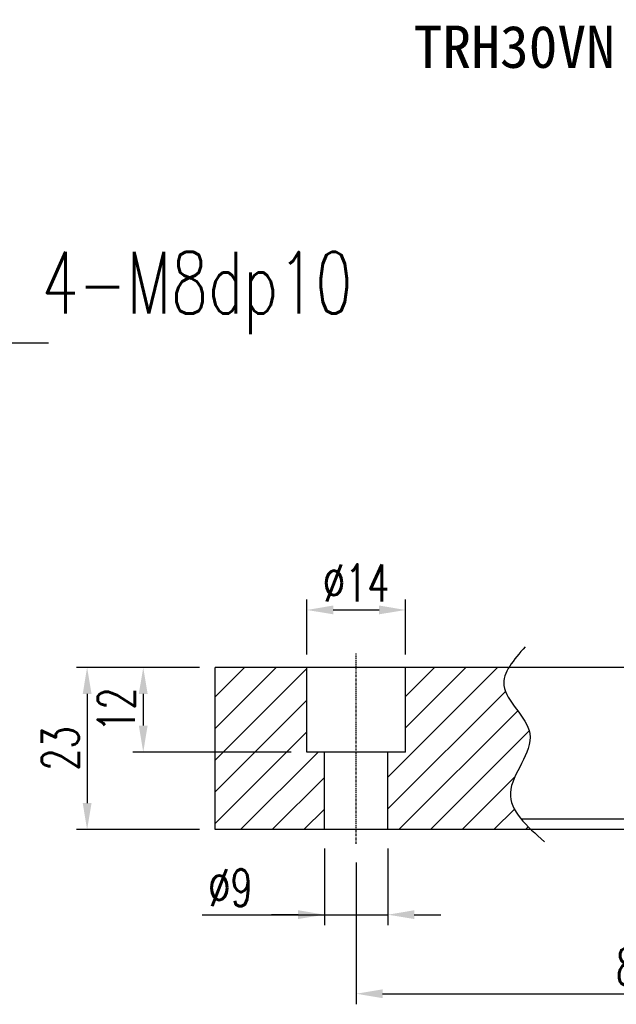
# Model space of a CAD drawing. Extents: x 109 to 490, y 236 to 967.
# Tile 2 of 50: x 238 to 323, y 827 to 967. Entities that reach past the tile are written whole.
import ezdxf
from ezdxf.enums import TextEntityAlignment as Align

# ---------------------------------------------------------------- set-up
doc = ezdxf.new("R2010")
doc.units = 0
doc.header["$MEASUREMENT"] = 0
doc.header["$PDMODE"] = 1
doc.linetypes.add('CENTER', pattern=[2, 1.25, -0.25, 0.25, -0.25])
doc.layers.get('DEFPOINTS').update_dxf_attribs({"linetype": 'CONTINUOUS'})
for name, color, linetype in [('2', 7, 'CONTINUOUS'), ('CHA', 7, 'CONTINUOUS'), ('CL', 1, 'CENTER'), ('DIM', 4, 'CONTINUOUS')]:
    doc.layers.add(name, color=color, linetype=linetype)
doc.styles.add('DIM-7', font='SIMPLEX.shx', dxfattribs={"width": 0.7, "bigfont": 'chineset.shx'})
doc.styles.add('T', font='kaiu.ttf')
doc.dimstyles.new('CNS', dxfattribs={"dimtxt": 3.5, "dimasz": 2.5, "dimexe": 1, "dimexo": 1.5, "dimgap": 0.09, "dimtad": 0, "dimdsep": 46, "dimtxsty": 'DIM-7', "dimcen": 0.09, "dimclrd": 1, "dimclre": 1, "dimclrt": 4, "dimadec": 0, "dimazin": 0, "dimtfac": 1, "dimtix": 1, "dimtmove": 2, "dimatfit": 3, "dimfxl": 1, "dimtvp": 0.971429, "dimtolj": 1, "dimarcsym": 0})
pattern_1 = [(45, (-89.8, 596.145), (-2.245064, 2.245064), [])]

# ---------------------------------------------------------------- blocks, each defined once
blk = doc.blocks.new('*D56')
at = {"layer": 'DEFPOINTS', "color": 0, "transparency": 16777216}
for p in [(285.82, 849.69), (365.82, 849.69), (365.82, 828.82)]:
    blk.add_point(p, dxfattribs=at)
at = {"layer": 'DIM', "color": 7, "lineweight": -2, "transparency": 16777216}
for p, q in [((285.82, 847.44), (285.82, 827.32)), ((365.82, 847.44), (365.82, 827.32)), ((289.57, 828.82), (362.07, 828.82))]:
    blk.add_line(p, q, dxfattribs=at)
at = {"layer": 'DIM', "color": 7, "transparency": 16777216}
for points in [[(289.57, 829.44), (289.57, 828.19), (285.82, 828.82)], [(362.07, 829.44), (362.07, 828.19), (365.82, 828.82)]]:
    blk.add_solid(points, dxfattribs=at)
at = {"layer": 'DIM', "color": 7, "transparency": 16777216, "insert": (325.82, 832.64), "char_height": 5.25, "attachment_point": 5, "style": 'DIM-7'}
blk.add_mtext('\\A1;80', dxfattribs=at)
blk = doc.blocks.new('*D57')
at = {"layer": 'DEFPOINTS', "color": 0, "transparency": 16777216}
for p in [(281.32, 851.69), (290.32, 851.69), (290.32, 840.03)]:
    blk.add_point(p, dxfattribs=at)
at = {"layer": 'DIM', "color": 7, "lineweight": -2, "transparency": 16777216}
for p, q in [((281.32, 849.44), (281.32, 838.53)), ((290.32, 849.44), (290.32, 838.53)), ((263.97, 840.03), (281.32, 840.03)), ((277.57, 840.03), (273.82, 840.03)), ((281.32, 840.03), (290.32, 840.03)), ((281.32, 840.03), (290.32, 840.03)), ((294.07, 840.03), (297.82, 840.03))]:
    blk.add_line(p, q, dxfattribs=at)
at = {"layer": 'DIM', "color": 7, "transparency": 16777216}
for points in [[(277.57, 840.66), (277.57, 839.41), (281.32, 840.03)], [(294.07, 840.66), (294.07, 839.41), (290.32, 840.03)]]:
    blk.add_solid(points, dxfattribs=at)
at = {"layer": 'DIM', "color": 7, "transparency": 16777216, "insert": (267.97, 843.86), "char_height": 5.25, "attachment_point": 5, "style": 'DIM-7'}
blk.add_mtext('\\A1;%%c9', dxfattribs=at)
blk = doc.blocks.new('*D58')
at = {"layer": 'DEFPOINTS', "color": 0, "transparency": 16777216}
for p in [(292.82, 883.25), (278.82, 874.69), (292.82, 874.69)]:
    blk.add_point(p, dxfattribs=at)
at = {"layer": 'DIM', "color": 7, "lineweight": -2, "transparency": 16777216}
for p, q in [((278.82, 876.94), (278.82, 884.75)), ((292.82, 876.94), (292.82, 884.75)), ((282.57, 883.25), (289.07, 883.25))]:
    blk.add_line(p, q, dxfattribs=at)
at = {"layer": 'DIM', "color": 7, "transparency": 16777216}
for points in [[(282.57, 883.88), (282.57, 882.63), (278.82, 883.25)], [(289.07, 883.88), (289.07, 882.63), (292.82, 883.25)]]:
    blk.add_solid(points, dxfattribs=at)
at = {"layer": 'DIM', "color": 7, "transparency": 16777216, "insert": (285.82, 887.08), "char_height": 5.25, "attachment_point": 5, "style": 'DIM-7'}
blk.add_mtext('\\A1;%%c14', dxfattribs=at)
blk = doc.blocks.new('*D59')
at = {"layer": 'DEFPOINTS', "color": 0, "transparency": 16777216}
for p in [(265.82, 875.1), (255.6, 863.1), (278.82, 863.1)]:
    blk.add_point(p, dxfattribs=at)
at = {"layer": 'DIM', "color": 7, "lineweight": -2, "transparency": 16777216}
for p, q in [((263.57, 875.1), (254.1, 875.1)), ((255.6, 871.35), (255.6, 866.85)), ((276.57, 863.1), (254.1, 863.1))]:
    blk.add_line(p, q, dxfattribs=at)
at = {"layer": 'DIM', "color": 7, "transparency": 16777216}
for points in [[(254.97, 871.35), (256.22, 871.35), (255.6, 875.1)], [(254.97, 866.85), (256.22, 866.85), (255.6, 863.1)]]:
    blk.add_solid(points, dxfattribs=at)
at = {"layer": 'DIM', "color": 7, "transparency": 16777216, "insert": (251.77, 869.1), "char_height": 5.25, "attachment_point": 5, "rotation": 90, "style": 'DIM-7'}
blk.add_mtext('\\A1;12', dxfattribs=at)
blk = doc.blocks.new('*D60')
at = {"layer": 'DEFPOINTS', "color": 0, "transparency": 16777216}
for p in [(265.82, 875.1), (247.63, 852.1), (265.82, 852.1)]:
    blk.add_point(p, dxfattribs=at)
at = {"layer": 'DIM', "color": 7, "lineweight": -2, "transparency": 16777216}
for p, q in [((263.57, 875.1), (246.13, 875.1)), ((247.63, 871.35), (247.63, 855.85)), ((263.57, 852.1), (246.13, 852.1))]:
    blk.add_line(p, q, dxfattribs=at)
at = {"layer": 'DIM', "color": 7, "transparency": 16777216}
for points in [[(247.01, 871.35), (248.26, 871.35), (247.63, 875.1)], [(247.01, 855.85), (248.26, 855.85), (247.63, 852.1)]]:
    blk.add_solid(points, dxfattribs=at)
at = {"layer": 'DIM', "color": 7, "transparency": 16777216, "insert": (243.81, 863.6), "char_height": 5.25, "attachment_point": 5, "rotation": 90, "style": 'DIM-7'}
blk.add_mtext('\\A1;23', dxfattribs=at)

msp = doc.modelspace()

# ---------------------------------------------------------------- hatches: boundary and pattern name
at = {"layer": 'DIM'}
h = msp.add_hatch(dxfattribs=at)
h.set_pattern_fill('ANSI31', color=0, style=0)
h.set_pattern_definition(pattern_1)
edge = h.paths.add_edge_path()
edge.add_line((278.817, 875.095), (265.817, 875.095))
edge.add_line((265.817, 875.095), (265.817, 874.688))
edge.add_line((265.817, 874.688), (265.817, 872.735))
edge.add_line((265.817, 872.735), (265.817, 872.244))
edge.add_line((265.817, 872.244), (265.817, 870.447))
edge.add_line((265.817, 870.447), (265.817, 869.955))
edge.add_line((265.817, 869.955), (265.817, 867.764))
edge.add_line((265.817, 867.764), (265.817, 867.455))
edge.add_line((265.817, 867.455), (265.817, 867.002))
edge.add_line((265.817, 867.002), (265.817, 866.507))
edge.add_line((265.817, 866.507), (265.817, 862.585))
edge.add_line((265.817, 862.585), (265.817, 862.09))
edge.add_line((265.817, 862.09), (265.817, 859.3))
edge.add_line((265.817, 859.3), (265.817, 858.805))
edge.add_line((265.817, 858.805), (265.817, 853.595))
edge.add_line((265.817, 853.595), (265.817, 852.095))
edge.add_spline(control_points=[(265.817, 852.095), (281.317, 852.095)], knot_values=[0.9295455, 0.9295455, 1, 1], degree=1, periodic=0)
edge.add_line((281.317, 852.095), (281.317, 863.095))
edge.add_line((281.317, 863.095), (278.817, 863.095))
edge.add_line((278.817, 863.095), (278.817, 875.095))
h = msp.add_hatch(dxfattribs=at)
h.set_pattern_fill('ANSI31', color=0, style=0)
h.set_pattern_definition(pattern_1)
edge = h.paths.add_edge_path()
edge.add_line((292.817, 863.095), (290.317, 863.095))
edge.add_line((290.317, 863.095), (290.317, 852.095))
edge.add_spline(control_points=[(290.317, 852.095), (310.659, 852.095)], knot_values=[0.7961749, 0.7961749, 0.8886364, 0.8886364], degree=1, periodic=0)
edge.add_spline(control_points=[(310.659, 852.095), (308.935, 853.746), (305.696, 857.83), (313.54, 865.621), (305.887, 871.124), (306.983, 874.235), (307.497, 875.095)], knot_values=[3.3374737, 3.3374737, 3.3374737, 3.3374737, 9.6210102, 18.4500333, 26.1924426, 29.1325554, 29.1325554, 29.1325554, 29.1325554], degree=3, periodic=0)
edge.add_line((307.497, 875.095), (292.817, 875.095))
edge.add_line((292.817, 875.095), (292.817, 863.095))

# ---------------------------------------------------------------- linework, layer by layer
at = {"layer": '2', "color": 0, "linetype": 'Continuous'}
for p, q in [((265.817, 874.688), (265.817, 875.095)), ((355.818, 875.095), (265.817, 875.095)), ((265.817, 872.735), (265.817, 874.688)), ((278.817, 863.095), (278.817, 875.095)), ((292.817, 863.095), (292.817, 875.095)), ((265.817, 872.244), (265.817, 872.735)), ((265.817, 870.447), (265.817, 872.244)), ((265.817, 869.955), (265.817, 870.447)), ((265.817, 867.764), (265.817, 869.955)), ((265.817, 867.455), (265.817, 867.764)), ((265.817, 867.002), (265.817, 867.455)), ((265.817, 866.507), (265.817, 867.002)), ((265.817, 862.585), (265.817, 866.507)), ((292.817, 863.095), (278.817, 863.095)), ((281.317, 852.095), (281.317, 863.095)), ((290.317, 852.095), (290.317, 863.095)), ((265.817, 862.09), (265.817, 862.585)), ((265.817, 859.3), (265.817, 862.09)), ((265.817, 858.805), (265.817, 859.3)), ((265.817, 853.595), (265.817, 858.805)), ((265.817, 852.095), (265.817, 853.595))]:
    msp.add_line(p, q, dxfattribs=at)
for points in [[(489.717, 853.595), (309.24, 853.595)], [(489.717, 852.095), (265.817, 852.095)]]:
    msp.add_open_spline(points, degree=1, dxfattribs=at)
at = {"layer": 'CL', "color": 0, "ltscale": 0.2}
msp.add_line((285.817, 850.095), (285.817, 877.095), dxfattribs=at)
at = {"layer": 'DIM', "color": 0}
msp.add_open_spline([(309.798, 878.035), (308.183, 876.188), (304.578, 872.065), (313.54, 865.621), (304.944, 857.083), (310.052, 852.584), (312.553, 850.38)], degree=3, knots=[0, 0, 0, 0, 6.2775865, 14.0199958, 22.8490189, 31.3236365, 31.3236365, 31.3236365, 31.3236365], dxfattribs=at)

# ---------------------------------------------------------------- texts
at = {"layer": 'CHA', "color": 7, "style": 'T'}
msp.add_text('TRH30VN', height=6, dxfattribs=at).set_placement((308.262, 963.087), align=Align.MIDDLE)
at = {"layer": 'DIM', "color": 0, "insert": (241.174, 922.36), "char_height": 8.75, "attachment_point": 7, "style": 'DIM-7'}
msp.add_mtext('\\A1;4-M8dp10', dxfattribs=at)

# ---------------------------------------------------------------- dimensions: what is measured, and where the dimension line sits
at = {"layer": 'DIM', "color": 0}
dim = msp.add_linear_dim(base=(292.817, 883.251), p1=(278.817, 874.688), p2=(292.817, 874.688), text='%%c<>', dimstyle='CNS', override={"dimscale": 1.5, "dimgap": 0.8, "dimtad": 1, "dimclrd": 7, "dimclre": 7, "dimclrt": 7, "dimadec": 2, "dimazin": 2, "dimtm": 1e-09, "dimtfac": 0.6, "dimtmove": 1}, dxfattribs=at)
dim.commit()
dim.dimension.update_dxf_attribs({"geometry": '*D58', "text_midpoint": (285.817, 887.076)})
for base, p2, picture, middle in [((247.633, 852.095), (265.817, 852.095), '*D60', (243.808, 863.595)), ((255.597, 863.095), (278.817, 863.095), '*D59', (251.772, 869.095))]:
    dim = msp.add_linear_dim(base=base, p1=(265.817, 875.095), p2=p2, angle=90, dimstyle='CNS', override={"dimscale": 1.5, "dimgap": 0.8, "dimtad": 1, "dimclrd": 7, "dimclre": 7, "dimclrt": 7, "dimadec": 2, "dimazin": 2, "dimtm": 1e-09, "dimtfac": 0.6, "dimtmove": 1}, dxfattribs=at)
    dim.commit()
    dim.dimension.update_dxf_attribs({"geometry": picture, "text_midpoint": middle})
dim = msp.add_linear_dim(base=(290.317, 840.03), p1=(281.317, 851.688), p2=(290.317, 851.688), text='%%c<>', dimstyle='CNS', override={"dimscale": 1.5, "dimgap": 0.8, "dimtad": 1, "dimclrd": 7, "dimclre": 7, "dimclrt": 7, "dimadec": 2, "dimazin": 2, "dimtm": 1e-09, "dimtfac": 0.6, "dimtmove": 1}, dxfattribs=at)
dim.commit()
dim.dimension.update_dxf_attribs({"geometry": '*D57', "text_midpoint": (267.972, 843.855), "dimtype": 160})
dim = msp.add_linear_dim(base=(365.817, 828.818), p1=(285.817, 849.688), p2=(365.817, 849.688), dimstyle='CNS', override={"dimscale": 1.5, "dimgap": 0.8, "dimtad": 1, "dimclrd": 7, "dimclre": 7, "dimclrt": 7, "dimadec": 2, "dimazin": 2, "dimtm": 1e-09, "dimtfac": 0.6, "dimtmove": 1}, dxfattribs=at)
dim.commit()
dim.dimension.update_dxf_attribs({"geometry": '*D56', "text_midpoint": (325.817, 832.643)})

# ---------------------------------------------------------------- leaders
at = {"layer": 'DIM', "color": 0, "annotation_type": 0, "has_hookline": 1, "hookline_direction": 0}
msp.add_leader([(202.438, 897.307), (236.224, 921.16), (239.974, 921.16)], dimstyle='CNS', override={"dimscale": 1.5, "dimgap": 0.8, "dimtad": 1, "dimclrd": 7, "dimclre": 4, "dimadec": 2, "dimazin": 2, "dimtm": 1e-09, "dimtfac": 0.6, "dimtmove": 1}, dxfattribs=at)

doc.saveas('drawing.dxf')
